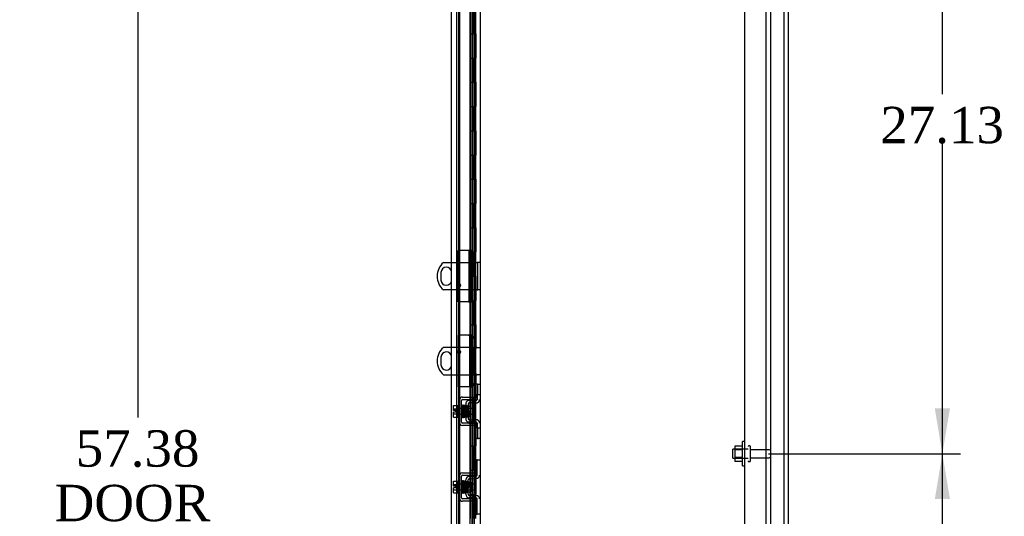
# Model space of a CAD drawing. Header units: inches. Extents: x 1 to 359, y -2 to 239.
# Tile 24 of 46: x 150 to 191, y 118 to 138. Entities that reach past the tile are written whole.
import ezdxf
from ezdxf.enums import TextEntityAlignment as Align
from ezdxf.lldxf.tags import DXFTag

# ---------------------------------------------------------------- set-up
doc = ezdxf.new("R2010")
doc.units = ezdxf.units.IN
doc.header["$MEASUREMENT"] = 0
for name, color, linetype in [('COM40153-2', 7, 'Continuous'), ('COM42667', 7, 'Continuous'), ('COM42780', 7, 'Continuous'), ('COM43132', 7, 'Continuous'), ('COM50780', 7, 'Continuous'), ('COM52167-9', 7, 'Continuous'), ('COM52168-9', 7, 'Continuous'), ('COM54746-56', 7, 'Continuous'), ('COM55738-22', 7, 'Continuous'), ('COM70220', 7, 'Continuous'), ('COM71188-1', 7, 'Continuous'), ('Default', 7, 'Continuous'), ('NTS166105', 7, 'Continuous'), ('SCC19011', 7, 'Continuous'), ('SPR20265', 7, 'Continuous'), ('STD26089', 7, 'Continuous'), ('WAF25035', 7, 'Continuous'), ('WAF25059', 7, 'Continuous')]:
    doc.layers.add(name, color=color, linetype=linetype)
doc.styles.add('SEACAD_Times_New_Roman', font='times.ttf')
tags = doc.linetypes.add('HIDDEN2', pattern=[0.1875, 0.125, -0.0625]).pattern_tags.tags
tags[6:7] = [DXFTag(74, 4), DXFTag(75, 0), DXFTag(340, '0'), DXFTag(46, 0.0), DXFTag(50, 0.0), DXFTag(44, 0.0), DXFTag(45, 0.0)]
tags[4:5] = [DXFTag(74, 4), DXFTag(75, 0), DXFTag(340, '0'), DXFTag(46, 0.0), DXFTag(50, 0.0), DXFTag(44, 0.0), DXFTag(45, 0.0)]
doc.dimstyles.new('HAMMOND_(STH_-_300x200)', dxfattribs={"dimtxt": 1.5, "dimasz": 1.875, "dimexe": 0.75, "dimexo": 0.75, "dimgap": 0.375, "dimtad": 0, "dimtih": 1, "dimtoh": 1, "dimzin": 0, "dimdsep": 46, "dimtxsty": 'SEACAD_Times_New_Roman', "dimblk1": '_SE_FILLED', "dimblk2": '_SE_FILLED', "dimsah": 1, "dimcen": 0.75, "dimadec": 0, "dimazin": 0, "dimtfac": 0.8, "dimtofl": 0, "dimtmove": 0, "dimatfit": 3, "dimfxl": 0, "dimtolj": 1, "dimtzin": 0, "dimarcsym": 0})

# ---------------------------------------------------------------- blocks, each defined once
blk = doc.blocks.new('SE2')
at = {"layer": 'COM40153-2', "color": 7, "linetype": 'HIDDEN2'}
for p, q in [((168.92, 128.614), (168.495, 128.614)), ((168.495, 126.489), (168.495, 128.614)), ((168.977, 128.614), (168.92, 128.614)), ((169.095, 126.489), (169.095, 128.614)), ((168.92, 126.489), (168.495, 126.489)), ((168.92, 126.489), (169.095, 126.489)), ((168.495, 125.114), (168.495, 122.989)), ((168.92, 125.114), (168.495, 125.114)), ((168.92, 125.114), (169.025, 125.114)), ((169.025, 125.114), (169.025, 125.084)), ((169.025, 125.114), (169.095, 125.114)), ((169.025, 124.971), (169.025, 125.084)), ((169.095, 125.084), (169.095, 125.114)), ((169.095, 125.084), (169.095, 124.971)), ((169.025, 124.971), (169.025, 124.637)), ((169.025, 124.637), (169.025, 123.466)), ((169.025, 124.637), (169.095, 124.637)), ((169.095, 124.637), (169.095, 124.971)), ((169.095, 124.637), (169.095, 123.466)), ((169.025, 123.466), (169.025, 123.132)), ((169.025, 123.466), (169.095, 123.466)), ((169.095, 123.132), (169.095, 123.466)), ((168.92, 122.989), (168.495, 122.989)), ((168.938, 122.989), (168.92, 122.989)), ((169.025, 123.018), (169.025, 123.132)), ((169.025, 123.018), (169.025, 122.989)), ((169.025, 122.989), (169.095, 122.989)), ((169.095, 123.132), (169.095, 123.018)), ((169.095, 122.989), (169.095, 123.018))]:
    blk.add_line(p, q, dxfattribs=at)
at = {"layer": 'COM42667', "color": 7, "linetype": 'HIDDEN2'}
for p, q in [((168.674, 122.566), (168.93, 122.566)), ((168.93, 122.566), (168.99, 122.566)), ((168.99, 122.566), (169.157, 122.566)), ((169.157, 122.566), (169.282, 122.566)), ((168.531, 121.532), (168.531, 122.423)), ((168.626, 121.532), (168.626, 122.423)), ((168.674, 122.471), (168.93, 122.471)), ((168.93, 122.471), (168.99, 122.471)), ((168.99, 122.471), (169.157, 122.471)), ((169.282, 122.471), (169.157, 122.471)), ((169.282, 122.508), (169.282, 122.471)), ((168.93, 121.484), (168.674, 121.484)), ((168.93, 121.389), (168.674, 121.389)), ((168.93, 121.484), (168.99, 121.484)), ((168.99, 121.389), (168.93, 121.389)), ((168.99, 121.484), (169.157, 121.484)), ((169.157, 121.389), (168.99, 121.389)), ((169.157, 121.484), (169.282, 121.484)), ((169.282, 121.389), (169.157, 121.389)), ((169.282, 121.484), (169.282, 121.446)), ((168.674, 119.442), (169.157, 119.442)), ((168.674, 119.347), (169.157, 119.347)), ((169.157, 119.442), (169.282, 119.442)), ((169.282, 119.347), (169.157, 119.347)), ((168.531, 118.408), (168.531, 119.299)), ((168.626, 118.408), (168.626, 119.299)), ((169.157, 118.36), (168.674, 118.36)), ((169.157, 118.265), (168.674, 118.265)), ((169.157, 118.36), (169.282, 118.36)), ((169.282, 118.265), (169.157, 118.265))]:
    blk.add_line(p, q, dxfattribs=at)
for centre, radius, start, end in [((168.674, 122.423), 0.143, 90, 180), ((168.674, 122.423), 0.048, 90, 180), ((168.674, 121.532), 0.143, 180, 270), ((168.674, 121.532), 0.048, 180, 270), ((168.674, 119.299), 0.143, 90, 180), ((168.674, 119.299), 0.048, 90, 180), ((168.674, 118.408), 0.143, 180, 270), ((168.674, 118.408), 0.048, 180, 270)]:
    blk.add_arc(centre, radius, start, end, dxfattribs=at)
at = {"layer": 'COM42780', "color": 7, "linetype": 'HIDDEN2'}
for p, q in [((169.285, 123.093), (169.217, 123.093)), ((169.217, 123.093), (169.217, 122.656)), ((169.285, 123.093), (169.285, 122.656)), ((169.285, 123.093), (169.335, 123.093)), ((169.335, 123.093), (169.377, 123.093)), ((169.285, 122.656), (169.217, 122.656)), ((169.282, 122.656), (169.282, 122.508)), ((169.335, 122.656), (169.285, 122.656)), ((169.377, 122.656), (169.335, 122.656)), ((168.805, 122.274), (168.805, 121.68)), ((168.945, 122.417), (168.891, 122.406)), ((168.9, 122.274), (168.9, 121.68)), ((168.995, 122.172), (168.9, 122.172)), ((169.235, 122.422), (168.945, 122.417)), ((169.236, 122.327), (168.947, 122.322)), ((168.995, 121.782), (168.995, 122.172)), ((168.9, 121.782), (168.995, 121.782)), ((168.891, 121.549), (168.945, 121.537)), ((168.945, 121.537), (169.235, 121.532)), ((168.947, 121.632), (169.236, 121.627)), ((169.282, 121.446), (169.282, 121.299)), ((169.285, 121.299), (169.217, 121.299)), ((169.217, 121.299), (169.217, 120.862)), ((169.285, 121.299), (169.285, 120.862)), ((169.285, 121.299), (169.335, 121.299)), ((169.335, 121.299), (169.377, 121.299)), ((169.285, 120.862), (169.217, 120.862)), ((169.285, 120.862), (169.335, 120.862)), ((169.377, 120.862), (169.335, 120.862)), ((169.217, 119.532), (169.217, 119.969)), ((169.217, 119.969), (169.268, 119.969)), ((169.282, 119.969), (169.268, 119.969)), ((169.282, 119.719), (169.282, 119.969)), ((169.282, 119.969), (169.377, 119.969)), ((169.282, 119.346), (169.282, 119.719)), ((169.268, 119.532), (169.217, 119.532)), ((169.268, 119.532), (169.282, 119.532)), ((168.805, 118.556), (168.805, 119.15)), ((168.9, 118.556), (168.9, 119.15)), ((168.995, 119.048), (168.9, 119.048)), ((168.945, 119.293), (169.235, 119.298)), ((168.947, 119.198), (169.236, 119.203)), ((168.995, 119.048), (168.995, 118.658)), ((168.9, 118.658), (168.995, 118.658)), ((169.236, 118.503), (168.947, 118.508)), ((169.235, 118.408), (168.945, 118.413)), ((169.217, 117.738), (169.217, 118.175)), ((169.217, 118.175), (169.268, 118.175)), ((169.282, 118.175), (169.268, 118.175)), ((169.282, 117.988), (169.282, 118.36)), ((169.217, 117.738), (169.268, 117.738)), ((169.268, 117.738), (169.282, 117.738)), ((169.282, 117.738), (169.282, 117.988)), ((169.377, 117.738), (169.282, 117.738))]:
    blk.add_line(p, q, dxfattribs=at)
for centre, radius, start, end in [((168.948, 122.274), 0.143, 113.3335, 180), ((168.948, 122.274), 0.048, 91, 180), ((169.234, 122.47), 0.048, 271, 0), ((169.234, 122.47), 0.143, 271, 333.0918), ((169.234, 122.47), 0.143, 333.0918, 0), ((168.948, 121.68), 0.143, 180, 246.6665), ((168.948, 121.68), 0.048, 180, 269), ((169.234, 121.484), 0.048, 0, 89), ((169.234, 121.484), 0.143, 26.9082, 89), ((169.234, 121.484), 0.143, 0, 26.9082), ((169.234, 119.346), 0.048, 271, 0), ((169.234, 119.346), 0.143, 271, 0), ((168.948, 119.15), 0.143, 91, 180), ((168.948, 119.15), 0.048, 91, 180), ((168.948, 118.556), 0.143, 180, 269), ((168.948, 118.556), 0.048, 180, 269), ((169.234, 118.36), 0.143, 0, 89), ((169.234, 118.36), 0.048, 0, 89)]:
    blk.add_arc(centre, radius, start, end, dxfattribs=at)
at = {"layer": 'COM43132', "color": 7, "linetype": 'HIDDEN2'}
for p, q in [((180.313, 92.413), (180.313, 148.043)), ((181.188, 92.353), (181.188, 148.103))]:
    blk.add_line(p, q, dxfattribs=at)
at = {"layer": 'COM50780', "color": 7, "linetype": 'Continuous'}
for p, q in [((167.881, 128.114), (168.22, 128.114)), ((167.783, 127.708), (167.783, 127.395)), ((168.22, 126.989), (167.881, 126.989)), ((168.22, 124.614), (167.881, 124.614)), ((167.783, 124.208), (167.783, 123.895)), ((167.881, 123.489), (168.22, 123.489))]:
    blk.add_line(p, q, dxfattribs=at)
at = {"layer": 'COM50780', "color": 7, "linetype": 'HIDDEN2'}
for p, q in [((168.22, 128.114), (169.269, 128.114)), ((169.305, 128.114), (169.269, 128.114)), ((169.305, 126.989), (169.305, 128.114)), ((169.377, 128.114), (169.305, 128.114)), ((168.221, 127.395), (168.221, 127.708)), ((169.269, 126.989), (168.22, 126.989)), ((169.269, 126.989), (169.305, 126.989)), ((169.377, 126.989), (169.305, 126.989)), ((169.269, 124.614), (168.22, 124.614)), ((169.269, 124.614), (169.377, 124.614)), ((168.221, 123.895), (168.221, 124.208)), ((168.22, 123.489), (169.269, 123.489)), ((169.377, 123.489), (169.269, 123.489))]:
    blk.add_line(p, q, dxfattribs=at)
for centre in [(168.53, 127.176), (168.53, 124.426)]:
    blk.add_circle(centre, 0.0625, dxfattribs=at)
at = {"layer": 'COM50780', "color": 7, "linetype": 'Continuous'}
for centre, radius, start, end in [((168.377, 127.551), 0.75, 131.4096, 228.5904), ((168.002, 127.708), 0.219, 4.7459, 180), ((168.002, 127.395), 0.219, 180, 355.2541), ((168.377, 124.051), 0.75, 131.4096, 228.5904), ((168.002, 124.208), 0.219, 4.7459, 180), ((168.002, 123.895), 0.219, 180, 355.2541)]:
    blk.add_arc(centre, radius, start, end, dxfattribs=at)
at = {"layer": 'COM50780', "color": 7, "linetype": 'HIDDEN2'}
for centre, start, end in [((168.002, 127.708), 0, 4.7459), ((168.002, 127.395), 355.2541, 0), ((168.002, 124.208), 0, 4.7459), ((168.002, 123.895), 355.2541, 0)]:
    blk.add_arc(centre, 0.219, start, end, dxfattribs=at)
at = {"layer": 'COM52167-9', "color": 7, "linetype": 'Continuous'}
for p, q in [((168.99, 91.353), (168.99, 149.75)), ((168.22, 91.401), (168.22, 149.702))]:
    blk.add_line(p, q, dxfattribs=at)
at = {"layer": 'COM52167-9', "color": 7, "linetype": 'HIDDEN2'}
for p, q in [((169.095, 128.614), (169.095, 148.777)), ((169.095, 128.614), (169.025, 128.614)), ((169.025, 128.614), (169.025, 126.488)), ((169.025, 126.488), (169.095, 126.488)), ((169.095, 92.326), (169.095, 126.488))]:
    blk.add_line(p, q, dxfattribs=at)
at = {"layer": 'COM52168-9', "color": 7, "linetype": 'HIDDEN2'}
for p, q in [((168.938, 128.614), (168.938, 126.488)), ((169.03, 128.614), (169.03, 126.488)), ((169.095, 126.488), (169.095, 128.614)), ((169.03, 125.115), (168.938, 125.115)), ((168.977, 122.989), (168.977, 125.115)), ((169.025, 122.989), (169.025, 125.115)), ((169.09, 125.115), (169.03, 125.115)), ((169.09, 125.115), (169.095, 125.115)), ((169.025, 122.989), (168.938, 122.989)), ((169.095, 122.989), (169.095, 122.989))]:
    blk.add_line(p, q, dxfattribs=at)
at = {"layer": 'COM54746-56', "color": 7, "linetype": 'HIDDEN2'}
for p, q in [((168.504, 148.551), (168.504, 92.551)), ((169.059, 148.551), (169.059, 92.551)), ((169.159, 92.551), (169.159, 148.551)), ((169.109, 137.551), (169.109, 138.551)), ((169.15, 137.551), (169.15, 138.551)), ((169.226, 137.551), (169.226, 138.551)), ((169.098, 136.551), (169.098, 137.551)), ((169.195, 137.551), (169.226, 137.551)), ((169.221, 137.551), (169.221, 136.551)), ((169.226, 136.551), (169.226, 137.551)), ((169.109, 135.551), (169.109, 136.551)), ((169.15, 135.551), (169.15, 136.551)), ((169.195, 136.551), (169.226, 136.551)), ((169.226, 135.551), (169.226, 136.551)), ((169.098, 134.551), (169.098, 135.551)), ((169.195, 135.551), (169.226, 135.551)), ((169.221, 135.551), (169.221, 134.551)), ((169.226, 134.551), (169.226, 135.551)), ((169.109, 133.551), (169.109, 134.551)), ((169.15, 133.551), (169.15, 134.551)), ((169.195, 134.551), (169.226, 134.551)), ((169.226, 133.551), (169.226, 134.551)), ((169.098, 132.551), (169.098, 133.551)), ((169.195, 133.551), (169.226, 133.551)), ((169.221, 133.551), (169.221, 132.551)), ((169.226, 132.551), (169.226, 133.551)), ((169.109, 131.551), (169.109, 132.551)), ((169.15, 131.551), (169.15, 132.551)), ((169.195, 132.551), (169.226, 132.551)), ((169.226, 131.551), (169.226, 132.551)), ((169.098, 130.551), (169.098, 131.551)), ((169.195, 131.551), (169.226, 131.551)), ((169.221, 131.551), (169.221, 130.551)), ((169.226, 130.551), (169.226, 131.551)), ((169.109, 129.551), (169.109, 130.551)), ((169.15, 129.551), (169.15, 130.551)), ((169.195, 130.551), (169.226, 130.551)), ((169.226, 129.551), (169.226, 130.551)), ((169.098, 128.551), (169.098, 129.551)), ((169.195, 129.551), (169.226, 129.551)), ((169.221, 129.551), (169.221, 128.551)), ((169.226, 128.551), (169.226, 129.551)), ((169.109, 127.551), (169.109, 128.551)), ((169.15, 127.551), (169.15, 128.551)), ((169.195, 128.551), (169.226, 128.551)), ((169.226, 127.551), (169.226, 128.551)), ((169.098, 126.551), (169.098, 127.551)), ((169.195, 127.551), (169.226, 127.551)), ((169.221, 127.551), (169.221, 126.551)), ((169.226, 126.551), (169.226, 127.551)), ((169.109, 125.551), (169.109, 126.551)), ((169.15, 125.551), (169.15, 126.551)), ((169.195, 126.551), (169.226, 126.551)), ((169.226, 125.551), (169.226, 126.551)), ((169.098, 124.551), (169.098, 125.551)), ((169.195, 125.551), (169.226, 125.551)), ((169.221, 125.551), (169.221, 124.551)), ((169.226, 124.551), (169.226, 125.551)), ((169.109, 123.551), (169.109, 124.551)), ((169.15, 123.551), (169.15, 124.551)), ((169.195, 124.551), (169.226, 124.551)), ((169.226, 123.551), (169.226, 124.551)), ((169.098, 122.551), (169.098, 123.551)), ((169.195, 123.551), (169.226, 123.551)), ((169.221, 123.551), (169.221, 122.551)), ((169.226, 122.551), (169.226, 123.551)), ((169.109, 121.551), (169.109, 122.551)), ((169.15, 121.551), (169.15, 122.551)), ((169.195, 122.551), (169.226, 122.551)), ((169.226, 121.551), (169.226, 122.551)), ((169.098, 120.551), (169.098, 121.551)), ((169.195, 121.551), (169.226, 121.551)), ((169.221, 121.551), (169.221, 120.551)), ((169.226, 120.551), (169.226, 121.551)), ((169.109, 119.551), (169.109, 120.551)), ((169.15, 119.551), (169.15, 120.551)), ((169.195, 120.551), (169.226, 120.551)), ((169.226, 119.551), (169.226, 120.551)), ((169.098, 118.551), (169.098, 119.551)), ((169.195, 119.551), (169.226, 119.551)), ((169.221, 119.551), (169.221, 118.551)), ((169.226, 118.551), (169.226, 119.551)), ((169.109, 117.551), (169.109, 118.551)), ((169.15, 117.551), (169.15, 118.551)), ((169.195, 118.551), (169.226, 118.551)), ((169.226, 117.551), (169.226, 118.551))]:
    blk.add_line(p, q, dxfattribs=at)
at = {"layer": 'COM54746-56', "color": 7, "linetype": 'Continuous'}
for p, q in [((168.992, 138.551), (168.992, 137.551)), ((169.195, 138.551), (169.195, 137.551)), ((168.992, 137.551), (169.195, 137.551)), ((168.992, 137.551), (169.195, 137.551)), ((168.992, 137.551), (168.992, 136.551)), ((169.195, 137.551), (169.195, 136.551)), ((168.992, 136.551), (168.992, 135.551)), ((168.992, 136.551), (169.195, 136.551)), ((168.992, 136.551), (169.195, 136.551)), ((169.195, 136.551), (169.195, 135.551)), ((168.992, 135.551), (169.195, 135.551)), ((168.992, 135.551), (169.195, 135.551)), ((168.992, 135.551), (168.992, 134.551)), ((169.195, 135.551), (169.195, 134.551)), ((168.992, 134.551), (168.992, 133.551)), ((168.992, 134.551), (169.195, 134.551)), ((168.992, 134.551), (169.195, 134.551)), ((169.195, 134.551), (169.195, 133.551)), ((168.992, 133.551), (169.195, 133.551)), ((168.992, 133.551), (169.195, 133.551)), ((168.992, 133.551), (168.992, 132.551)), ((169.195, 133.551), (169.195, 132.551)), ((168.992, 132.551), (168.992, 131.551)), ((168.992, 132.551), (169.195, 132.551)), ((168.992, 132.551), (169.195, 132.551)), ((169.195, 132.551), (169.195, 131.551)), ((168.992, 131.551), (169.195, 131.551)), ((168.992, 131.551), (169.195, 131.551)), ((168.992, 131.551), (168.992, 130.551)), ((169.195, 131.551), (169.195, 130.551)), ((168.992, 130.551), (168.992, 129.551)), ((168.992, 130.551), (169.195, 130.551)), ((168.992, 130.551), (169.195, 130.551)), ((169.195, 130.551), (169.195, 129.551)), ((168.992, 129.551), (169.195, 129.551)), ((168.992, 129.551), (169.195, 129.551)), ((168.992, 129.551), (168.992, 128.551)), ((169.195, 129.551), (169.195, 128.551)), ((168.992, 128.551), (168.992, 127.551)), ((168.992, 128.551), (169.195, 128.551)), ((168.992, 128.551), (169.195, 128.551)), ((169.195, 128.551), (169.195, 127.551)), ((168.992, 127.551), (169.195, 127.551)), ((168.992, 127.551), (169.195, 127.551)), ((168.992, 127.551), (168.992, 126.551)), ((169.195, 127.551), (169.195, 126.551)), ((168.992, 126.551), (168.992, 125.551)), ((168.992, 126.551), (169.195, 126.551)), ((168.992, 126.551), (169.195, 126.551)), ((169.195, 126.551), (169.195, 125.551)), ((168.992, 125.551), (169.195, 125.551)), ((168.992, 125.551), (169.195, 125.551)), ((168.992, 125.551), (168.992, 124.551)), ((169.195, 125.551), (169.195, 124.551)), ((168.992, 124.551), (168.992, 123.551)), ((168.992, 124.551), (169.195, 124.551)), ((168.992, 124.551), (169.195, 124.551)), ((169.195, 124.551), (169.195, 123.551)), ((168.992, 123.551), (169.195, 123.551)), ((168.992, 123.551), (169.195, 123.551)), ((168.992, 123.551), (168.992, 122.551)), ((169.195, 123.551), (169.195, 122.551)), ((168.992, 122.551), (168.992, 121.551)), ((168.992, 122.551), (169.195, 122.551)), ((168.992, 122.551), (169.195, 122.551)), ((169.195, 122.551), (169.195, 121.551)), ((168.992, 121.551), (169.195, 121.551)), ((168.992, 121.551), (169.195, 121.551)), ((168.992, 121.551), (168.992, 120.551)), ((169.195, 121.551), (169.195, 120.551)), ((168.992, 120.551), (168.992, 119.551)), ((168.992, 120.551), (169.195, 120.551)), ((168.992, 120.551), (169.195, 120.551)), ((169.195, 120.551), (169.195, 119.551)), ((168.992, 119.551), (169.195, 119.551)), ((168.992, 119.551), (169.195, 119.551)), ((168.992, 119.551), (168.992, 118.551)), ((169.195, 119.551), (169.195, 118.551)), ((168.992, 118.551), (168.992, 117.551)), ((168.992, 118.551), (169.195, 118.551)), ((168.992, 118.551), (169.195, 118.551)), ((169.195, 118.551), (169.195, 117.551))]:
    blk.add_line(p, q, dxfattribs=at)
at = {"layer": 'COM55738-22', "color": 7, "linetype": 'HIDDEN2'}
for p, q in [((181.375, 90.56), (181.375, 150.31)), ((181.928, 90.56), (181.928, 150.31))]:
    blk.add_line(p, q, dxfattribs=at)
at = {"layer": 'COM70220', "color": 7, "linetype": 'HIDDEN2'}
blk.add_line((168.565, 91.872), (168.565, 149.019), dxfattribs=at)
at = {"layer": 'COM71188-1', "color": 7, "linetype": 'Continuous'}
for p, q in [((182.095, 150.413), (182.095, 90.478)), ((169.407, 91.758), (169.407, 149.133))]:
    blk.add_line(p, q, dxfattribs=at)
at = {"layer": 'COM71188-1', "color": 7, "linetype": 'HIDDEN2'}
blk.add_line((168.44, 91.758), (168.44, 149.133), dxfattribs=at)
at = {"layer": 'NTS166105', "color": 7, "linetype": 'HIDDEN2'}
for p, q in [((179.897, 120.544), (179.897, 120.382)), ((180.217, 120.544), (179.897, 120.544)), ((179.897, 120.382), (179.897, 120.073)), ((180.217, 120.382), (179.897, 120.382)), ((179.897, 120.073), (179.897, 119.912)), ((180.217, 120.073), (179.897, 120.073)), ((180.217, 119.912), (179.897, 119.912))]:
    blk.add_line(p, q, dxfattribs=at)
at = {"layer": 'SCC19011', "color": 7, "linetype": 'HIDDEN2'}
for p, q in [((168.305, 122.218), (168.486, 122.218)), ((168.305, 122.086), (168.305, 122.218)), ((168.305, 122.086), (168.486, 122.086)), ((168.305, 122.011), (168.305, 122.086)), ((168.4, 122.011), (168.305, 122.011)), ((168.305, 121.868), (168.305, 121.943)), ((168.4, 121.943), (168.305, 121.943)), ((168.305, 121.868), (168.486, 121.868)), ((168.305, 121.736), (168.305, 121.868)), ((168.305, 121.736), (168.486, 121.736)), ((168.4, 121.943), (168.4, 122.011)), ((169.218, 122.099), (168.486, 122.099)), ((168.486, 121.855), (169.218, 121.855)), ((169.218, 121.855), (169.218, 122.099)), ((168.305, 119.094), (168.486, 119.094)), ((168.305, 118.962), (168.305, 119.094)), ((168.305, 118.962), (168.486, 118.962)), ((168.305, 118.887), (168.305, 118.962)), ((169.218, 118.975), (168.486, 118.975)), ((169.218, 118.975), (169.218, 118.731)), ((168.4, 118.887), (168.305, 118.887)), ((168.305, 118.744), (168.305, 118.819)), ((168.4, 118.819), (168.305, 118.819)), ((168.305, 118.744), (168.486, 118.744)), ((168.305, 118.612), (168.305, 118.744)), ((168.305, 118.612), (168.486, 118.612)), ((168.4, 118.819), (168.4, 118.887)), ((168.486, 118.731), (169.218, 118.731))]:
    blk.add_line(p, q, dxfattribs=at)
at = {"layer": 'SPR20265', "color": 7, "linetype": 'HIDDEN2'}
for p, q in [((168.939, 121.977), (168.914, 121.977)), ((168.939, 118.853), (168.904, 118.853))]:
    blk.add_line(p, q, dxfattribs=at)
for centre, radius, start, end in [((173.576, 122.155), 4.954, 180.0627, 184.8324), ((173.549, 122.154), 4.891, 180.0417, 184.8553), ((173.576, 118.676), 4.954, 175.1676, 179.9373), ((168.759, 119.078), 0.0181, 0.2962, 180.6354), ((173.549, 118.677), 4.891, 179.5941, 179.9583)]:
    blk.add_arc(centre, radius, start, end, dxfattribs=at)
for start_param, end_param in [(3.144225, 6.283185), (0, 0.029803)]:
    blk.add_ellipse((168.64, 122.15), major_axis=(-0.0175, 0), ratio=0.707107, start_param=start_param, end_param=end_param, dxfattribs=at)
blk.add_ellipse((168.64, 118.681), major_axis=(-0.0175, 0), ratio=0.707107, dxfattribs=at)
for points, knots in [([(168.664, 122.205), (168.664, 122.204), (168.663, 122.195), (168.661, 122.17), (168.66, 122.134), (168.659, 122.12)], [0.1004609, 0.1004609, 0.1004609, 0.1004609, 0.1067733, 0.2186198, 0.288347, 0.288347, 0.288347, 0.288347]), ([(168.702, 122.213), (168.702, 122.216), (168.701, 122.222), (168.695, 122.229), (168.688, 122.232), (168.681, 122.232), (168.674, 122.229), (168.669, 122.225), (168.667, 122.219), (168.666, 122.216), (168.666, 122.214)], [0, 0, 0, 0, 0.156089, 0.311601, 0.454811, 0.580816, 0.702069, 0.815536, 0.915769, 1, 1, 1, 1]), ([(168.667, 122.213), (168.668, 122.209), (168.669, 122.202), (168.672, 122.153), (168.675, 122.078), (168.678, 121.999), (168.68, 121.934), (168.682, 121.885), (168.684, 121.84), (168.686, 121.8), (168.688, 121.768), (168.69, 121.747), (168.691, 121.739), (168.692, 121.739), (168.692, 121.739)], [0, 0, 0, 0, 0.1061362, 0.2174647, 0.333926, 0.4557017, 0.5188968, 0.5834438, 0.6493904, 0.7166983, 0.7853922, 0.8555186, 0.9270505, 0.9466489, 0.9466489, 0.9466489, 0.9466489]), ([(168.725, 121.75), (168.725, 121.75), (168.724, 121.751), (168.722, 121.774), (168.719, 121.823), (168.717, 121.875), (168.716, 121.92), (168.714, 121.968), (168.712, 122.019), (168.711, 122.068), (168.709, 122.115), (168.707, 122.156), (168.705, 122.188), (168.703, 122.21), (168.702, 122.214), (168.701, 122.216)], [0.0603561, 0.0603561, 0.0603561, 0.0603561, 0.1038936, 0.2137208, 0.3293588, 0.3897246, 0.4515679, 0.5148967, 0.5797272, 0.6460597, 0.7138612, 0.7831568, 0.8539667, 0.9262377, 1, 1, 1, 1]), ([(168.715, 122.204), (168.714, 122.196), (168.712, 122.182), (168.71, 122.143), (168.709, 122.119), (168.709, 122.115)], [0, 0, 0, 0, 0.1246717, 0.2494602, 0.2700157, 0.2700157, 0.2700157, 0.2700157]), ([(168.751, 122.206), (168.751, 122.207), (168.751, 122.208), (168.75, 122.211), (168.749, 122.214), (168.748, 122.217), (168.745, 122.219), (168.743, 122.221), (168.74, 122.222), (168.735, 122.223), (168.729, 122.223), (168.722, 122.219), (168.716, 122.21), (168.715, 122.204), (168.714, 122.2)], [0, 0, 0, 0, 0.042091, 0.081647, 0.120191, 0.15929, 0.200316, 0.244307, 0.29197, 0.343782, 0.463061, 0.615509, 0.797242, 1, 1, 1, 1]), ([(168.717, 122.201), (168.717, 122.202), (168.719, 122.2), (168.721, 122.175), (168.723, 122.126), (168.725, 122.074), (168.727, 122.03), (168.729, 121.983), (168.73, 121.935), (168.732, 121.887), (168.734, 121.843), (168.736, 121.804), (168.738, 121.775), (168.739, 121.755), (168.741, 121.752), (168.741, 121.75)], [0.053432, 0.053432, 0.053432, 0.053432, 0.1058673, 0.2171381, 0.3338118, 0.3944484, 0.4564245, 0.5197508, 0.5844221, 0.6504012, 0.7176964, 0.7863335, 0.8562538, 0.9274659, 1, 1, 1, 1]), ([(168.776, 121.754), (168.775, 121.756), (168.773, 121.762), (168.77, 121.808), (168.768, 121.866), (168.766, 121.922), (168.764, 121.968), (168.762, 122.016), (168.761, 122.064), (168.759, 122.109), (168.757, 122.148), (168.755, 122.18), (168.753, 122.202), (168.752, 122.21), (168.751, 122.211), (168.751, 122.21)], [0, 0, 0, 0, 0.1045038, 0.2144634, 0.330083, 0.3903051, 0.451994, 0.5151688, 0.5798125, 0.6459641, 0.7136653, 0.7828829, 0.8536605, 0.9260423, 0.9527188, 0.9527188, 0.9527188, 0.9527188]), ([(168.765, 122.198), (168.764, 122.193), (168.762, 122.171), (168.76, 122.132), (168.759, 122.109)], [0.1071892, 0.1071892, 0.1071892, 0.1071892, 0.2193565, 0.3334396, 0.3334396, 0.3334396, 0.3334396]), ([(168.803, 122.193), (168.803, 122.198), (168.802, 122.204), (168.795, 122.212), (168.789, 122.215), (168.784, 122.216), (168.781, 122.216), (168.777, 122.215), (168.774, 122.213), (168.771, 122.21), (168.768, 122.206), (168.767, 122.202), (168.767, 122.2), (168.767, 122.198)], [0, 0, 0, 0, 0.314139, 0.451364, 0.572135, 0.625408, 0.67627, 0.728029, 0.781154, 0.835554, 0.89067, 0.945715, 1, 1, 1, 1]), ([(168.768, 122.195), (168.769, 122.189), (168.77, 122.178), (168.772, 122.141), (168.774, 122.095), (168.776, 122.045), (168.778, 121.995), (168.78, 121.935), (168.783, 121.871), (168.785, 121.816), (168.788, 121.781), (168.79, 121.762), (168.792, 121.753), (168.796, 121.747), (168.803, 121.743), (168.81, 121.742), (168.816, 121.743), (168.823, 121.748), (168.826, 121.754), (168.829, 121.766), (168.831, 121.792), (168.833, 121.827), (168.834, 121.846), (168.834, 121.853)], [0, 0, 0, 0, 0.0498062, 0.0966276, 0.140488, 0.1813946, 0.2193247, 0.2542949, 0.3151029, 0.3652644, 0.4095039, 0.4485899, 0.4658122, 0.4799438, 0.4861373, 0.4916742, 0.500166, 0.5061157, 0.5157515, 0.5507685, 0.6061814, 0.6406611, 0.6597863, 0.6597863, 0.6597863, 0.6597863]), ([(168.823, 121.771), (168.823, 121.771), (168.823, 121.777), (168.821, 121.8), (168.819, 121.834), (168.818, 121.873), (168.816, 121.923), (168.814, 121.984), (168.811, 122.051), (168.809, 122.117), (168.806, 122.173), (168.804, 122.189), (168.803, 122.197)], [0.5362763, 0.5362763, 0.5362763, 0.5362763, 0.5625298, 0.6122564, 0.6441552, 0.6807294, 0.7220204, 0.7680595, 0.8188387, 0.874429, 0.9347864, 1, 1, 1, 1]), ([(168.816, 122.192), (168.815, 122.189), (168.814, 122.184), (168.811, 122.153), (168.81, 122.124), (168.809, 122.107), (168.809, 122.105)], [0, 0, 0, 0, 0.0492216, 0.0955582, 0.1390455, 0.1445963, 0.1445963, 0.1445963, 0.1445963]), ([(168.852, 122.191), (168.852, 122.192), (168.851, 122.195), (168.85, 122.199), (168.847, 122.202), (168.843, 122.206), (168.837, 122.209), (168.83, 122.208), (168.824, 122.206), (168.819, 122.201), (168.816, 122.195), (168.816, 122.191), (168.815, 122.189)], [0, 0, 0, 0, 0.063176, 0.129473, 0.197366, 0.265212, 0.394679, 0.515177, 0.639946, 0.76535, 0.886036, 1, 1, 1, 1]), ([(168.816, 122.188), (168.817, 122.187), (168.819, 122.183), (168.822, 122.145), (168.825, 122.082), (168.828, 122.013), (168.83, 121.954), (168.831, 121.909), (168.833, 121.867), (168.835, 121.829), (168.837, 121.798), (168.839, 121.776), (168.84, 121.765), (168.841, 121.765), (168.842, 121.765)], [0.0138524, 0.0138524, 0.0138524, 0.0138524, 0.1062824, 0.2178177, 0.3344917, 0.4564531, 0.5197117, 0.5842959, 0.6502411, 0.7175013, 0.7860951, 0.8560626, 0.9273599, 0.9665702, 0.9665702, 0.9665702, 0.9665702]), ([(168.876, 121.772), (168.875, 121.772), (168.874, 121.774), (168.871, 121.802), (168.869, 121.85), (168.867, 121.899), (168.865, 121.941), (168.864, 121.985), (168.862, 122.03), (168.86, 122.074), (168.858, 122.114), (168.857, 122.149), (168.855, 122.175), (168.853, 122.191), (168.852, 122.192), (168.851, 122.193)], [0.0386163, 0.0386163, 0.0386163, 0.0386163, 0.1041999, 0.2141673, 0.3298094, 0.3901346, 0.4519229, 0.5151799, 0.5799285, 0.646185, 0.7139159, 0.7831552, 0.853933, 0.9262015, 0.98991, 0.98991, 0.98991, 0.98991]), ([(168.926, 121.778), (168.925, 121.781), (168.923, 121.788), (168.921, 121.819), (168.919, 121.859), (168.917, 121.904), (168.915, 121.951), (168.913, 122.007), (168.91, 122.067), (168.908, 122.121), (168.905, 122.158), (168.904, 122.178), (168.9, 122.195), (168.884, 122.202), (168.875, 122.199), (168.87, 122.194), (168.866, 122.188), (168.864, 122.176), (168.862, 122.151), (168.86, 122.122), (168.859, 122.105), (168.859, 122.1)], [0, 0, 0, 0, 0.0490514, 0.0952673, 0.1386509, 0.1791504, 0.2167305, 0.2513805, 0.3114904, 0.3611945, 0.4050506, 0.4434983, 0.4785021, 0.4956238, 0.5070082, 0.5143821, 0.5252034, 0.5593817, 0.6109134, 0.643602, 0.6601314, 0.6601314, 0.6601314, 0.6601314]), ([(168.87, 122.172), (168.869, 122.172), (168.87, 122.166), (168.872, 122.145), (168.873, 122.11), (168.875, 122.072), (168.877, 122.022), (168.879, 121.963), (168.882, 121.9), (168.885, 121.84), (168.888, 121.79), (168.89, 121.78), (168.891, 121.774)], [0.5328988, 0.5328988, 0.5328988, 0.5328988, 0.5569074, 0.6092128, 0.6423045, 0.6799166, 0.7220481, 0.7687139, 0.8198491, 0.8754774, 0.935522, 1, 1, 1, 1]), ([(168.64, 121.741), (168.64, 121.738), (168.641, 121.734), (168.644, 121.726), (168.65, 121.721), (168.656, 121.719), (168.661, 121.719), (168.664, 121.72), (168.667, 121.721), (168.67, 121.724), (168.673, 121.726), (168.675, 121.73), (168.676, 121.733), (168.676, 121.735), (168.676, 121.737)], [0, 0, 0, 0, 0.174153, 0.333945, 0.47646, 0.59716, 0.649734, 0.701139, 0.752042, 0.802639, 0.852867, 0.902545, 0.951555, 1, 1, 1, 1]), ([(168.678, 121.739), (168.678, 121.739), (168.679, 121.745), (168.681, 121.77), (168.683, 121.814), (168.684, 121.84)], [0.1057314, 0.1057314, 0.1057314, 0.1057314, 0.1085336, 0.2217151, 0.3383123, 0.3383123, 0.3383123, 0.3383123]), ([(168.692, 121.741), (168.692, 121.74), (168.693, 121.739), (168.694, 121.737), (168.695, 121.734), (168.697, 121.732), (168.7, 121.73), (168.703, 121.728), (168.708, 121.727), (168.714, 121.728), (168.721, 121.733), (168.727, 121.742), (168.728, 121.748), (168.728, 121.752)], [0.0725895, 0.0725895, 0.0725895, 0.0725895, 0.0862289, 0.1249883, 0.163044, 0.2021154, 0.2436891, 0.2889083, 0.338607, 0.4554382, 0.607761, 0.7920008, 1, 1, 1, 1]), ([(168.728, 121.748), (168.729, 121.756), (168.731, 121.772), (168.733, 121.812), (168.734, 121.838), (168.734, 121.842)], [0, 0, 0, 0, 0.1263356, 0.2522274, 0.2747382, 0.2747382, 0.2747382, 0.2747382]), ([(168.741, 121.753), (168.741, 121.75), (168.742, 121.746), (168.745, 121.741), (168.749, 121.737), (168.755, 121.734), (168.762, 121.734), (168.769, 121.737), (168.773, 121.741), (168.776, 121.747), (168.777, 121.751), (168.777, 121.752)], [0, 0, 0, 0, 0.147667, 0.223434, 0.298136, 0.43794, 0.563031, 0.685887, 0.803032, 0.90871, 1, 1, 1, 1]), ([(168.776, 121.75), (168.777, 121.753), (168.779, 121.758), (168.782, 121.798), (168.783, 121.832), (168.784, 121.847)], [0, 0, 0, 0, 0.1086563, 0.2221233, 0.29424, 0.29424, 0.29424, 0.29424]), ([(168.842, 121.768), (168.842, 121.767), (168.842, 121.765), (168.842, 121.762), (168.843, 121.76), (168.845, 121.757), (168.847, 121.755), (168.851, 121.752), (168.856, 121.75), (168.863, 121.751), (168.871, 121.754), (168.877, 121.762), (168.877, 121.768), (168.878, 121.772)], [0, 0, 0, 0, 0.035882, 0.073188, 0.112909, 0.155738, 0.202044, 0.251913, 0.361271, 0.485727, 0.637722, 0.812554, 1, 1, 1, 1]), ([(168.877, 121.768), (168.878, 121.773), (168.88, 121.781), (168.882, 121.814), (168.883, 121.842), (168.884, 121.857)], [0, 0, 0, 0, 0.0498287, 0.096661, 0.1398853, 0.1398853, 0.1398853, 0.1398853]), ([(168.89, 121.778), (168.89, 121.775), (168.891, 121.769), (168.897, 121.762), (168.905, 121.758), (168.912, 121.758), (168.918, 121.76), (168.923, 121.764), (168.926, 121.77), (168.926, 121.774), (168.926, 121.775)], [0, 0, 0, 0, 0.171749, 0.337669, 0.486578, 0.613302, 0.730062, 0.835396, 0.925606, 1, 1, 1, 1]), ([(168.927, 121.775), (168.928, 121.776), (168.929, 121.783), (168.931, 121.802), (168.932, 121.827), (168.934, 121.859), (168.936, 121.896), (168.937, 121.936), (168.938, 121.962), (168.939, 121.977)], [0.1262894, 0.1262894, 0.1262894, 0.1262894, 0.2522008, 0.3777822, 0.5029693, 0.6277666, 0.7522043, 0.8763068, 1, 1, 1, 1]), ([(168.676, 119.094), (168.676, 119.095), (168.676, 119.096), (168.675, 119.099), (168.674, 119.102), (168.673, 119.105), (168.671, 119.107), (168.668, 119.109), (168.665, 119.11), (168.66, 119.111), (168.654, 119.111), (168.647, 119.107), (168.641, 119.099), (168.64, 119.093), (168.64, 119.089)], [0, 0, 0, 0, 0.03948, 0.078027, 0.11705, 0.157795, 0.20119, 0.247813, 0.297965, 0.351797, 0.472995, 0.624898, 0.803476, 1, 1, 1, 1]), ([(168.642, 119.09), (168.642, 119.09), (168.644, 119.088), (168.646, 119.057), (168.649, 119.003), (168.651, 118.948), (168.652, 118.901), (168.654, 118.851), (168.656, 118.8), (168.657, 118.75), (168.659, 118.705), (168.661, 118.666), (168.663, 118.636), (168.665, 118.618), (168.666, 118.615), (168.667, 118.615)], [0.041658, 0.041658, 0.041658, 0.041658, 0.1062331, 0.2177365, 0.3345116, 0.3951575, 0.4571173, 0.5204025, 0.5850154, 0.650919, 0.7181243, 0.7866617, 0.856475, 0.927577, 0.9945625, 0.9945625, 0.9945625, 0.9945625]), ([(168.701, 118.619), (168.7, 118.62), (168.699, 118.625), (168.696, 118.669), (168.693, 118.728), (168.691, 118.787), (168.689, 118.835), (168.688, 118.886), (168.686, 118.936), (168.684, 118.983), (168.683, 119.026), (168.681, 119.061), (168.679, 119.085), (168.677, 119.096), (168.676, 119.097), (168.676, 119.097)], [0.0084013, 0.0084013, 0.0084013, 0.0084013, 0.1047673, 0.2149815, 0.3308118, 0.3911182, 0.4528716, 0.5160814, 0.5807303, 0.6468516, 0.7144807, 0.783578, 0.8541849, 0.926338, 0.9626406, 0.9626406, 0.9626406, 0.9626406]), ([(168.691, 119.088), (168.69, 119.084), (168.687, 119.062), (168.685, 119.02), (168.684, 118.993), (168.684, 118.992)], [0.1075026, 0.1075026, 0.1075026, 0.1075026, 0.219859, 0.336958, 0.3455788, 0.3455788, 0.3455788, 0.3455788]), ([(168.728, 119.078), (168.728, 119.084), (168.727, 119.091), (168.72, 119.099), (168.714, 119.102), (168.71, 119.103), (168.706, 119.103), (168.702, 119.102), (168.699, 119.1), (168.696, 119.097), (168.694, 119.094), (168.692, 119.089), (168.692, 119.087), (168.692, 119.085)], [0, 0, 0, 0, 0.337377, 0.476585, 0.593946, 0.643993, 0.690857, 0.738213, 0.787078, 0.837877, 0.890521, 0.944659, 1, 1, 1, 1]), ([(168.693, 119.081), (168.694, 119.072), (168.696, 119.057), (168.698, 119.002), (168.701, 118.932), (168.704, 118.852), (168.707, 118.772), (168.709, 118.702), (168.712, 118.649), (168.714, 118.634), (168.715, 118.627)], [0, 0, 0, 0, 0.125356, 0.250547, 0.375714, 0.500726, 0.625702, 0.75054, 0.875328, 1, 1, 1, 1]), ([(168.75, 118.629), (168.749, 118.636), (168.747, 118.65), (168.744, 118.703), (168.742, 118.772), (168.739, 118.852), (168.736, 118.932), (168.733, 119.003), (168.731, 119.059), (168.729, 119.074), (168.728, 119.083)], [0, 0, 0, 0, 0.123677, 0.247763, 0.372182, 0.497025, 0.622181, 0.747773, 0.873664, 1, 1, 1, 1]), ([(168.741, 119.08), (168.74, 119.077), (168.738, 119.071), (168.736, 119.032), (168.734, 119), (168.734, 118.989)], [0, 0, 0, 0, 0.1069729, 0.2190176, 0.2772299, 0.2772299, 0.2772299, 0.2772299]), ([(168.741, 119.077), (168.742, 119.074), (168.744, 119.069), (168.747, 119.025), (168.75, 118.956), (168.753, 118.882), (168.755, 118.82), (168.757, 118.774), (168.759, 118.73), (168.76, 118.691), (168.762, 118.659), (168.764, 118.638), (168.766, 118.628), (168.767, 118.628), (168.767, 118.628)], [0.0031575, 0.0031575, 0.0031575, 0.0031575, 0.106276, 0.2177664, 0.3343795, 0.4562757, 0.5195077, 0.5840716, 0.6500082, 0.7172741, 0.7858907, 0.8559002, 0.9272657, 0.9562295, 0.9562295, 0.9562295, 0.9562295]), ([(168.801, 118.637), (168.8, 118.636), (168.799, 118.638), (168.797, 118.664), (168.794, 118.713), (168.792, 118.763), (168.791, 118.807), (168.789, 118.853), (168.787, 118.901), (168.785, 118.948), (168.784, 118.991), (168.782, 119.028), (168.78, 119.057), (168.778, 119.077), (168.777, 119.079), (168.776, 119.08)], [0.0493682, 0.0493682, 0.0493682, 0.0493682, 0.1041505, 0.2141198, 0.3297994, 0.3901531, 0.4519694, 0.5152557, 0.5800319, 0.6463064, 0.7140466, 0.7832821, 0.8540388, 0.9262663, 0.9997798, 0.9997798, 0.9997798, 0.9997798]), ([(168.851, 118.642), (168.85, 118.644), (168.849, 118.65), (168.846, 118.68), (168.844, 118.721), (168.842, 118.768), (168.84, 118.817), (168.838, 118.876), (168.836, 118.941), (168.833, 118.999), (168.831, 119.039), (168.829, 119.062), (168.825, 119.082), (168.81, 119.09), (168.798, 119.086), (168.791, 119.075), (168.79, 119.064), (168.787, 119.039), (168.785, 119.008), (168.784, 118.99), (168.784, 118.983)], [0, 0, 0, 0, 0.0490679, 0.095301, 0.1387049, 0.1792256, 0.2168316, 0.2515124, 0.3116979, 0.3614591, 0.4053465, 0.4437863, 0.4807605, 0.5002516, 0.5126381, 0.5301382, 0.5631975, 0.6133029, 0.6453829, 0.6655854, 0.6655854, 0.6655854, 0.6655854]), ([(168.794, 119.06), (168.794, 119.06), (168.795, 119.053), (168.797, 119.03), (168.799, 118.991), (168.8, 118.949), (168.802, 118.895), (168.805, 118.832), (168.807, 118.764), (168.81, 118.702), (168.813, 118.652), (168.815, 118.643), (168.816, 118.638)], [0.5252176, 0.5252176, 0.5252176, 0.5252176, 0.5500519, 0.604828, 0.6390024, 0.6775462, 0.720453, 0.7677407, 0.8193455, 0.8752892, 0.9355028, 1, 1, 1, 1]), ([(168.84, 119.06), (168.839, 119.055), (168.837, 119.033), (168.835, 118.998), (168.834, 118.979)], [0.1070599, 0.1070599, 0.1070599, 0.1070599, 0.2191639, 0.3205784, 0.3205784, 0.3205784, 0.3205784]), ([(168.878, 119.059), (168.878, 119.062), (168.877, 119.068), (168.871, 119.075), (168.864, 119.08), (168.858, 119.081), (168.852, 119.079), (168.848, 119.076), (168.845, 119.074), (168.844, 119.071), (168.842, 119.069), (168.842, 119.066), (168.842, 119.064), (168.842, 119.063)], [0, 0, 0, 0, 0.180774, 0.350248, 0.499828, 0.623642, 0.733222, 0.784403, 0.832779, 0.878274, 0.921007, 0.961361, 1, 1, 1, 1]), ([(168.842, 119.06), (168.843, 119.055), (168.845, 119.047), (168.847, 119.013), (168.849, 118.971), (168.851, 118.924), (168.853, 118.877), (168.855, 118.82), (168.857, 118.76), (168.86, 118.706), (168.862, 118.671), (168.865, 118.65), (168.867, 118.638), (168.877, 118.631), (168.884, 118.63), (168.891, 118.631), (168.897, 118.636), (168.901, 118.642), (168.904, 118.653), (168.906, 118.678), (168.908, 118.714), (168.91, 118.753), (168.912, 118.801), (168.913, 118.836), (168.914, 118.853)], [0, 0, 0, 0, 0.0498436, 0.0967002, 0.1405955, 0.1815314, 0.2194862, 0.2544765, 0.3152997, 0.3654619, 0.409652, 0.4485892, 0.4814188, 0.4889058, 0.495916, 0.5065238, 0.5135393, 0.5236157, 0.5577634, 0.6106645, 0.6440309, 0.6818562, 0.7241002, 0.764095, 0.764095, 0.764095, 0.764095]), ([(168.898, 118.658), (168.898, 118.659), (168.898, 118.665), (168.896, 118.687), (168.894, 118.721), (168.893, 118.759), (168.891, 118.809), (168.888, 118.867), (168.886, 118.93), (168.883, 118.991), (168.88, 119.043), (168.878, 119.056), (168.877, 119.063)], [0.5312571, 0.5312571, 0.5312571, 0.5312571, 0.5585929, 0.6096433, 0.6421085, 0.6791741, 0.7208841, 0.7672768, 0.8183419, 0.8741554, 0.9346781, 1, 1, 1, 1]), ([(168.891, 119.056), (168.89, 119.052), (168.888, 119.046), (168.886, 119.015), (168.885, 118.988), (168.884, 118.974)], [0, 0, 0, 0, 0.0491727, 0.0954645, 0.1386905, 0.1386905, 0.1386905, 0.1386905]), ([(168.926, 119.055), (168.926, 119.057), (168.926, 119.059), (168.925, 119.063), (168.922, 119.067), (168.919, 119.069), (168.916, 119.071), (168.911, 119.073), (168.905, 119.073), (168.899, 119.07), (168.894, 119.065), (168.891, 119.058), (168.89, 119.055), (168.89, 119.053)], [0, 0, 0, 0, 0.058977, 0.121112, 0.184968, 0.249019, 0.31194, 0.372841, 0.48981, 0.614536, 0.743768, 0.872723, 1, 1, 1, 1]), ([(168.892, 119.052), (168.892, 119.052), (168.893, 119.052), (168.894, 119.043), (168.896, 119.026), (168.897, 119.001), (168.899, 118.97), (168.901, 118.934), (168.902, 118.894), (168.903, 118.868), (168.904, 118.853)], [0.0491745, 0.0491745, 0.0491745, 0.0491745, 0.1247815, 0.2496118, 0.3745487, 0.4995316, 0.6245497, 0.7496304, 0.874808, 1, 1, 1, 1]), ([(168.939, 118.853), (168.938, 118.868), (168.937, 118.894), (168.936, 118.935), (168.934, 118.972), (168.932, 119.003), (168.931, 119.029), (168.929, 119.047), (168.927, 119.057), (168.926, 119.057), (168.926, 119.057)], [0, 0, 0, 0, 0.1236932, 0.2477957, 0.3722334, 0.4970307, 0.6222178, 0.7477992, 0.8737106, 0.9604174, 0.9604174, 0.9604174, 0.9604174]), ([(168.666, 118.617), (168.666, 118.615), (168.666, 118.612), (168.668, 118.608), (168.67, 118.605), (168.674, 118.601), (168.68, 118.599), (168.687, 118.599), (168.694, 118.601), (168.699, 118.606), (168.702, 118.612), (168.702, 118.615), (168.702, 118.617)], [0, 0, 0, 0, 0.065589, 0.134096, 0.204, 0.273642, 0.405923, 0.527776, 0.652215, 0.775569, 0.89228, 1, 1, 1, 1]), ([(168.701, 118.615), (168.703, 118.619), (168.704, 118.627), (168.707, 118.668), (168.708, 118.703), (168.709, 118.715)], [0, 0, 0, 0, 0.1087369, 0.2223139, 0.2823724, 0.2823724, 0.2823724, 0.2823724]), ([(168.714, 118.631), (168.715, 118.625), (168.716, 118.619), (168.723, 118.611), (168.728, 118.608), (168.733, 118.607), (168.737, 118.607), (168.74, 118.608), (168.744, 118.61), (168.747, 118.613), (168.749, 118.617), (168.751, 118.621), (168.751, 118.623), (168.751, 118.625)], [0, 0, 0, 0, 0.324319, 0.462115, 0.581304, 0.633213, 0.682431, 0.732423, 0.783847, 0.836789, 0.89085, 0.94542, 1, 1, 1, 1]), ([(168.752, 118.624), (168.753, 118.629), (168.756, 118.651), (168.758, 118.694), (168.759, 118.72), (168.759, 118.722)], [0.1097302, 0.1097302, 0.1097302, 0.1097302, 0.2224256, 0.3403895, 0.3502806, 0.3502806, 0.3502806, 0.3502806]), ([(168.767, 118.63), (168.767, 118.629), (168.767, 118.627), (168.768, 118.624), (168.77, 118.622), (168.772, 118.619), (168.775, 118.617), (168.778, 118.616), (168.783, 118.615), (168.789, 118.615), (168.796, 118.619), (168.802, 118.628), (168.803, 118.634), (168.803, 118.638)], [0.0423433, 0.0423433, 0.0423433, 0.0423433, 0.0780693, 0.1166064, 0.1566075, 0.1991192, 0.2448555, 0.2942488, 0.3475582, 0.468612, 0.6213089, 0.801496, 1, 1, 1, 1]), ([(168.803, 118.634), (168.803, 118.64), (168.805, 118.65), (168.807, 118.685), (168.808, 118.713), (168.809, 118.726)], [0, 0, 0, 0, 0.0497131, 0.0964498, 0.1332447, 0.1332447, 0.1332447, 0.1332447]), ([(168.815, 118.641), (168.816, 118.638), (168.817, 118.633), (168.822, 118.626), (168.83, 118.622), (168.837, 118.622), (168.843, 118.624), (168.848, 118.629), (168.851, 118.634), (168.851, 118.638), (168.852, 118.64)], [0, 0, 0, 0, 0.160978, 0.319941, 0.465269, 0.591846, 0.711965, 0.822973, 0.919786, 1, 1, 1, 1]), ([(168.854, 118.648), (168.855, 118.656), (168.856, 118.679), (168.858, 118.714), (168.859, 118.73)], [0.1087958, 0.1087958, 0.1087958, 0.1087958, 0.2223565, 0.3065223, 0.3065223, 0.3065223, 0.3065223])]:
    blk.add_open_spline(points, degree=3, knots=knots, dxfattribs=at)
at = {"layer": 'STD26089', "color": 7, "linetype": 'HIDDEN2'}
for p, q in [((180.508, 120.553), (180.468, 120.553)), ((180.538, 119.933), (180.538, 120.523)), ((179.813, 120.04), (179.813, 120.415)), ((180.438, 120.415), (179.813, 120.415)), ((181.315, 120.394), (180.538, 120.394)), ((179.813, 120.04), (180.438, 120.04)), ((180.468, 119.903), (180.508, 119.903)), ((180.538, 120.062), (181.315, 120.062))]:
    blk.add_line(p, q, dxfattribs=at)
for centre, radius, start, end in [((180.468, 120.523), 0.03, 90, 180), ((180.508, 120.523), 0.03, 0, 90), ((181.315, 120.334), 0.06, 0, 90), ((181.315, 120.122), 0.06, 270, 0), ((180.468, 119.933), 0.03, 180, 270), ((180.508, 119.933), 0.03, 270, 0)]:
    blk.add_arc(centre, radius, start, end, dxfattribs=at)
at = {"layer": 'WAF25035', "color": 7, "linetype": 'HIDDEN2'}
for p, q in [((168.486, 121.727), (168.486, 122.227)), ((168.531, 122.227), (168.486, 122.227)), ((168.486, 121.727), (168.531, 121.727)), ((168.486, 118.603), (168.486, 119.103)), ((168.531, 119.103), (168.486, 119.103)), ((168.486, 118.603), (168.531, 118.603))]:
    blk.add_line(p, q, dxfattribs=at)
at = {"layer": 'WAF25059', "color": 7, "linetype": 'HIDDEN2'}
for p, q in [((180.217, 119.728), (180.217, 120.728)), ((180.313, 120.728), (180.217, 120.728)), ((180.217, 119.728), (180.313, 119.728))]:
    blk.add_line(p, q, dxfattribs=at)
blk = doc.blocks.new('DMBLK3368')
at = {"layer": 'Default', "linetype": 'Continuous'}
for points in [[(188.76, 118.353), (188.447, 120.228), (188.135, 118.353)], [(188.76, 94.978), (188.135, 94.978), (188.447, 93.103)]]:
    blk.add_hatch(color=7, dxfattribs=at).paths.add_polyline_path(points)
at = {"layer": 'Default', "color": 7, "linetype": 'Continuous'}
for p, q in [((181.288, 120.228), (189.197, 120.228)), ((188.447, 107.94), (188.447, 120.228)), ((188.447, 93.103), (188.447, 105.915)), ((181.288, 93.103), (189.197, 93.103))]:
    blk.add_line(p, q, dxfattribs=at)
at = {"layer": 'Default', "color": 7, "linetype": 'Continuous', "style": 'SEACAD_Times_New_Roman'}
blk.add_text('27.13', height=1.5, dxfattribs=at).set_placement((185.888, 107.415), align=Align.TOP_LEFT)
blk = doc.blocks.new('_SE_FILLED')
at = {"color": 0}
blk.add_line((0, 0), (-1, 0), dxfattribs=at)
blk.add_solid([(0, 0), (-1, -0.1665), (-1, 0.1665), (0, 0)], dxfattribs=at)
blk = doc.blocks.new('DMBLK3369')
at = {"layer": 'Default', "linetype": 'Continuous'}
for points in [[(188.76, 145.478), (188.447, 147.353), (188.135, 145.478)], [(188.76, 122.103), (188.135, 122.103), (188.447, 120.228)]]:
    blk.add_hatch(color=7, dxfattribs=at).paths.add_polyline_path(points)
at = {"layer": 'Default', "color": 7, "linetype": 'Continuous'}
for p, q in [((181.288, 147.353), (189.197, 147.353)), ((188.447, 135.065), (188.447, 147.353)), ((188.447, 120.228), (188.447, 133.04)), ((181.288, 120.228), (189.197, 120.228))]:
    blk.add_line(p, q, dxfattribs=at)
at = {"layer": 'Default', "color": 7, "linetype": 'Continuous', "style": 'SEACAD_Times_New_Roman'}
blk.add_text('27.13', height=1.5, dxfattribs=at).set_placement((185.888, 134.54), align=Align.TOP_LEFT)
blk = doc.blocks.new('DMBLK3373')
at = {"layer": 'Default', "linetype": 'Continuous'}
for points in [[(154.979, 147.258), (155.604, 147.258), (155.291, 149.133)], [(154.979, 93.633), (155.291, 91.758), (155.604, 93.633)]]:
    blk.add_hatch(color=7, dxfattribs=at).paths.add_polyline_path(points)
at = {"layer": 'Default', "color": 7, "linetype": 'Continuous'}
for p, q in [((167.69, 149.133), (154.541, 149.133)), ((155.291, 149.133), (155.291, 121.72)), ((155.291, 114.67), (155.291, 91.758)), ((167.69, 91.758), (154.541, 91.758))]:
    blk.add_line(p, q, dxfattribs=at)
at = {"layer": 'Default', "color": 7, "linetype": 'Continuous', "style": 'SEACAD_Times_New_Roman'}
for s, p in [('57.38', (152.732, 121.195)), ('DOOR ', (151.861, 118.945)), ('OPENING', (150.422, 116.695))]:
    blk.add_text(s, height=1.5, dxfattribs=at).set_placement(p, align=Align.TOP_LEFT)

msp = doc.modelspace()

# ---------------------------------------------------------------- block references
at = {"layer": 'Default'}
msp.add_blockref('SE2', (0, 0), dxfattribs=at)

# ---------------------------------------------------------------- dimensions: what is measured, and where the dimension line sits
at = {"layer": 'Default', "color": 7, "linetype": 'Continuous'}
for base, p1, p2, angle, text, picture, middle in [((155.291201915, 149.13276158), (169.358864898, 149.13276158), (169.358864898, 91.75776158), 270, '\\A1;<>\\PDOOR \\XOPENING', 'DMBLK3373', (155.291201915, 120.445261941)), ((188.447243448, 120.22776158), (180.537864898, 120.22776158), (180.537864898, 147.35276158), 90, '\\A1;<>', 'DMBLK3369', (188.447243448, 133.790261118)), ((188.447243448, 93.10276158), (180.537864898, 93.10276158), (180.537864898, 120.22776158), 90, '\\A1;<>', 'DMBLK3368', (188.447243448, 106.665261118))]:
    dim = msp.add_linear_dim(base=base, p1=p1, p2=p2, angle=angle, text=text, dimstyle='HAMMOND_(STH_-_300x200)', dxfattribs=at)
    dim.commit()
    dim.dimension.update_dxf_attribs({"geometry": picture, "text_midpoint": middle, "dimtype": 161})

doc.saveas('drawing.dxf')
